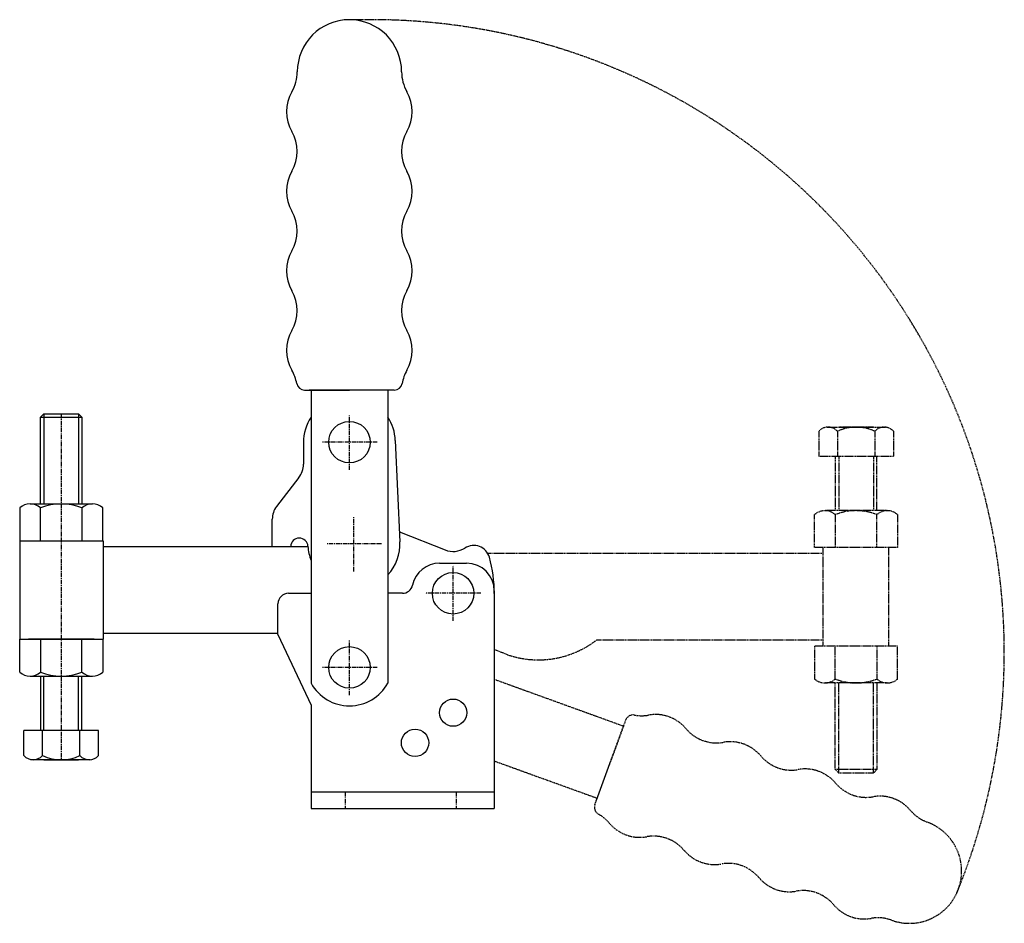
# Model space of a CAD drawing. Extents: x 326 to 610, y 137 to 398.
import ezdxf

# ---------------------------------------------------------------- set-up
doc = ezdxf.new("R2010")
doc.units = 0
doc.linetypes.add('CENTER', pattern=[2, 1.25, -0.25, 0.25, -0.25])
doc.linetypes.add('HIDDEN', pattern=[0.375, 0.25, -0.125])
doc.layers.get('0').update_dxf_attribs({"linetype": 'CONTINUOUS'})
doc.layers.add('BRAUER-1', color=1, linetype='CENTER')
doc.layers.add('BRAUER-5', color=4, linetype='HIDDEN')

# ---------------------------------------------------------------- blocks, each defined once
blk = doc.blocks.new('V4502CS_SP')
for p, q in [((-6.000001, 35.700001), (-5.000001, 36.700001)), ((-6.000001, 35.700001), (5.999999, 35.700001)), ((-6, 10.656251), (-6.000001, 35.700001)), ((-5.000001, 36.700001), (-5, 10.656251)), ((-5.000001, 36.700001), (4.999999, 36.700001)), ((4.999999, 36.700001), (5, 10.656251)), ((4.999999, 36.700001), (5.999999, 35.700001)), ((5.999999, 35.700001), (6, 10.656251)), ((-12, 9.507813), (-12, 0)), ((-9, 10.65625), (9, 10.656251)), ((-6, 0), (-6, 9.507813)), ((6, 9.507813), (6, 0)), ((12, 0), (12, 9.507813)), ((-12, 0), (12, 0)), ((-12, 0), (-12, -28.5)), ((-9.5, 0), (9.5, 0.000001)), ((12.08361, 0.000001), (12.08361, -28.499999)), ((-12, -28.500001), (12, -28.5)), ((-12, -38.007813), (-12, -28.500001)), ((9.5, -28.499999), (-9.5, -28.5)), ((-6, -28.5), (-6, -38.007813)), ((6, -38.007813), (6, -28.5)), ((12, -28.5), (12, -38.007813)), ((-9, -39.156251), (9, -39.15625)), ((-6, -39.15625), (-5.999999, -54.899999)), ((-4.999999, -54.899999), (-5, -39.15625)), ((5.000001, -54.899999), (5, -39.15625)), ((6.000001, -54.899999), (6, -39.15625)), ((-10.799999, -62.099999), (-10.799999, -54.899999)), ((10.800001, -54.899999), (-10.799999, -54.899999)), ((-5.399999, -62.099999), (-5.399999, -54.899999)), ((5.400001, -62.099999), (5.400001, -54.899999)), ((10.800001, -62.099999), (10.800001, -54.899999)), ((8.400001, -63.299999), (-8.7, -63.299999)), ((-4.999999, -63.299999), (5.000001, -63.299999))]:
    blk.add_line(p, q)
for centre, radius, start, end in [((-9, 6.0625), 4.568389, 48.952337, 131.047659), ((0, -5.613282), 16.267989, 68.356986, 111.643014), ((9, 6.062501), 4.568389, 48.952337, 131.047668), ((-9, -34.562501), 4.568389, 228.952332, 311.047674), ((0, -22.886718), 16.267989, 248.356986, 291.643025), ((9, -34.5625), 4.568389, 228.952341, 311.047674), ((-8.099999, -59.662499), 3.6375, 222.075022, 317.924978), ((0.000001, -50.549999), 12.75, 244.942385, 295.057615), ((8.100001, -59.662499), 3.6375, 222.075022, 317.924978)]:
    blk.add_arc(centre, radius, start, end)
at = {"layer": 'BRAUER-1'}
blk.add_line((-0.000001, 36.700001), (0.000001, -63.299999), dxfattribs=at)

msp = doc.modelspace()

# ---------------------------------------------------------------- linework, layer by layer
for p, q in [((408.246134, 290.928025), (421.211133, 290.928024)), ((432.811139, 290.928024), (409.611127, 290.928024)), ((410.111127, 290.928024), (410.111155, 206.209123)), ((434.176131, 290.928025), (421.211133, 290.928024)), ((432.311139, 290.928024), (432.311137, 206.209115)), ((434.457508, 276.387967), (435.798074, 247.089522)), ((407.911145, 275.8), (407.911145, 269.499999)), ((406.585307, 265.633771), (400.114338, 257.303046)), ((398.911145, 245.71333), (398.911145, 253.6)), ((435.667396, 249.945524), (448.852603, 244.723122)), ((350.094764, 245.71333), (409.23443, 245.71333)), ((447.261145, 240.9), (455.061145, 240.900001)), ((403.561145, 232.2), (410.111155, 232.2)), ((436.504288, 232.2), (432.311136, 232.2)), ((463.061145, 232.900001), (463.060926, 170.000001)), ((400.561146, 220.3), (400.561145, 229.2)), ((350.094764, 220.71333), (400.561145, 220.71333)), ((400.561146, 220.3), (410.111146, 199.819959)), ((410.111146, 199.819959), (410.099999, 170)), ((463.061146, 174.700001), (410.111146, 174.7)), ((410.099999, 170), (463.061146, 170.000001))]:
    msp.add_line(p, q)
for centre, radius in [((421.211145, 275.879999), 6), ((451.161145, 232.200001), 6), ((421.211146, 210.78), 6), ((451.161146, 197.7), 3.95), ((440.161146, 189), 3.95)]:
    msp.add_circle(centre, radius)
for centre, radius, start, end in [((421.211146, 382.928027), 15.071973, 0.000001, 179.999996), ((394.639174, 382.928028), 11.5, 329.999988, 359.999996), ((447.783113, 382.928026), 11.5, 179.99999, 210.000005), ((414.557755, 371.428024), 11.5, 149.999988, 209.999976), ((427.864529, 371.428025), 11.5, 330.00001, 30), ((394.639168, 359.928028), 11.5, 329.999988, 29.999996), ((447.783113, 359.928026), 11.5, 149.999991, 210.000004), ((414.557749, 348.428024), 11.5, 149.999988, 209.999976), ((427.864529, 348.428025), 11.5, 330.00001, 30), ((394.639162, 336.928028), 11.5, 329.999988, 29.999996), ((447.783114, 336.928026), 11.5, 149.999991, 210.000004), ((414.557744, 325.428024), 11.5, 149.999988, 209.999976), ((427.86453, 325.428025), 11.5, 330.00001, 30), ((394.639157, 313.928028), 11.5, 329.999988, 29.999996), ((447.783114, 313.928026), 11.5, 149.999991, 210.000004), ((414.557738, 302.428024), 11.5, 149.999988, 209.999976), ((427.86453, 302.428025), 11.5, 330.00001, 30), ((394.639151, 290.928028), 11.499999, 9.594055, 29.999996), ((447.783114, 290.928026), 11.5, 149.999991, 170.405935), ((408.246134, 293.228025), 2.3, 189.594047, 270), ((434.176131, 293.228025), 2.3, 270, 350.405933), ((421.211145, 275.8), 13.3, 146.572831, 180), ((421.211145, 275.879999), 13.256099, 2.196087, 33.138594), ((401.611145, 269.499999), 6.3, 322.14343, 0), ((405.211145, 253.599999), 6.3, 144.000001, 179.999991), ((406.734026, 245.65), 2.5, 3.055599, 178.54843), ((422.511145, 246.5), 13.3, 183.089169, 201.198925), ((422.511145, 246.5), 13.3, 317.463077, 2.540466), ((451.161145, 250.640001), 6.351285, 248.686141, 302.697845), ((457.131145, 241.340001), 4.7, 15.62477, 122.697847), ((425.061706, 232.371105), 38, 359.624381, 15.624771), ((447.261145, 232.9), 8, 90.000001, 167.930912), ((455.061145, 232.900001), 8, 0.000001, 90.000001), ((436.504288, 235.2), 3, 270.000002, 347.930918), ((403.561145, 229.2), 3, 90.000001, 180.000002), ((421.211146, 212.379999), 12.699984, 209.071213, 330.928747)]:
    msp.add_arc(centre, radius, start, end)
at = {"layer": 'BRAUER-1'}
for p, q in [((421.211145, 267.879999), (421.211145, 283.879999)), ((429.211145, 275.879999), (413.211145, 275.879999)), ((422.511145, 238.5), (422.511145, 254.5)), ((430.511145, 246.5), (414.511145, 246.5)), ((451.161146, 224.2), (451.161145, 240.200001)), ((459.161145, 232.200001), (443.161145, 232.2)), ((421.211146, 202.78), (421.211146, 218.78)), ((429.211146, 210.78), (413.211146, 210.78)), ((420.001728, 174.7), (419.999999, 169.996324)), ((452.00173, 174.7), (451.999996, 169.984559))]:
    msp.add_line(p, q, dxfattribs=at)
at = {"layer": 'BRAUER-5'}
for p, q in [((556.811135, 279.036671), (556.811135, 271.836671)), ((559.211135, 280.236671), (576.311135, 280.236671)), ((562.211135, 279.036671), (562.211135, 271.836671)), ((572.611135, 280.236671), (562.611135, 280.236671)), ((573.011135, 279.036671), (573.011135, 271.836671)), ((578.411135, 279.036671), (578.411135, 271.836671)), ((556.811135, 271.836671), (578.411135, 271.836671)), ((561.611135, 271.836671), (561.611136, 256.092921)), ((562.611135, 271.836671), (562.611136, 256.092921)), ((572.611135, 271.836671), (572.611136, 256.092921)), ((573.611136, 256.092921), (573.611135, 271.836671)), ((576.611136, 256.092922), (558.611136, 256.092921)), ((555.611136, 245.436671), (555.611136, 254.944484)), ((561.611136, 254.944484), (561.611136, 245.436671)), ((573.611136, 245.436671), (573.611136, 254.944484)), ((579.611136, 254.944484), (579.611136, 245.436672)), ((579.611136, 245.436672), (555.611136, 245.436671)), ((558.111136, 216.936671), (558.111136, 245.436671)), ((577.111136, 216.936672), (577.111136, 245.436672)), ((558.111136, 243.686671), (461.203385, 243.686671)), ((558.111136, 218.686671), (492.611143, 218.686671)), ((579.611136, 216.936672), (555.611136, 216.936671)), ((555.611136, 216.936671), (555.611136, 207.428859)), ((561.611136, 207.428859), (561.611136, 216.936671)), ((573.611136, 216.936671), (573.611136, 207.428859)), ((579.611136, 207.428859), (579.611136, 216.936672)), ((466.854895, 214.454477), (463.061087, 215.934678)), ((500.372892, 193.779862), (463.061057, 207.287456)), ((576.611136, 206.280422), (558.611136, 206.280421)), ((561.611137, 181.236671), (561.611136, 206.280421)), ((562.611137, 180.236671), (562.611136, 206.280421)), ((572.611137, 180.236671), (572.611136, 206.280421)), ((573.611136, 206.280421), (573.611137, 181.236671)), ((492.609031, 172.448828), (500.543902, 194.249708)), ((501.010758, 195.532381), (496.576466, 183.349268)), ((492.780041, 172.918674), (463.060975, 183.662742)), ((492.142177, 171.166154), (496.576466, 183.349268)), ((562.611137, 180.236671), (561.611137, 181.236671)), ((573.611137, 181.236671), (561.611137, 181.236671)), ((572.611137, 180.236671), (562.611137, 180.236671)), ((573.611137, 181.236671), (572.611137, 180.236671))]:
    msp.add_line(p, q, dxfattribs=at)
for centre, radius, start, end in [((427.530229, 215.09905), 182.910474, 337.635101, 91.563722), ((559.511135, 276.599171), 3.6375, 42.075022, 137.924978), ((567.611135, 267.486671), 12.75, 64.942385, 115.057615), ((575.711135, 276.599171), 3.6375, 42.075022, 137.924978), ((558.611136, 251.499171), 4.568389, 48.952341, 131.047674), ((567.611136, 239.82339), 16.267989, 68.356986, 111.643025), ((576.611136, 251.499172), 4.568389, 48.952332, 131.047674), ((475.795582, 240.53299), 27.568546, 251.076373, 307.586218), ((558.611136, 210.874171), 4.568389, 228.952337, 311.047668), ((567.611136, 222.549953), 16.267989, 248.356986, 291.643014), ((576.611136, 210.874172), 4.568389, 228.952337, 311.047659), ((503.172051, 194.745734), 2.3, 79.594047, 160), ((505.664623, 208.318762), 11.499999, 259.594055, 279.999996), ((509.658526, 185.668182), 11.5, 39.999988, 99.999976), ((527.277551, 200.452293), 11.5, 219.999988, 279.999996), ((531.271455, 177.801713), 11.5, 39.999988, 99.999976), ((548.89048, 192.585824), 11.5, 219.999988, 279.999996), ((552.884383, 169.935245), 11.5, 39.999988, 99.999976), ((570.503408, 184.719356), 11.5, 219.999988, 279.999996), ((574.497311, 162.068776), 11.5, 39.999988, 99.999976), ((494.30347, 170.379508), 2.3, 160, 240.405933), ((487.488315, 158.379772), 11.5, 39.999991, 60.405935), ((592.116336, 176.852887), 11.5, 219.999988, 249.999996), ((505.107337, 173.163888), 11.5, 220.00001, 280), ((583.028186, 151.883401), 15.071973, 250.000001, 69.999996), ((509.101246, 150.513309), 11.5, 39.999991, 100.000004), ((526.720267, 165.297424), 11.5, 220.00001, 280), ((530.714176, 142.646846), 11.5, 39.999991, 100.000004), ((548.333197, 157.430961), 11.5, 220.00001, 280), ((552.327106, 134.780383), 11.5, 39.999991, 100.000004), ((569.946128, 149.564498), 11.5, 220.00001, 280), ((573.940037, 126.91392), 11.5, 69.99999, 100.000005)]:
    msp.add_arc(centre, radius, start, end, dxfattribs=at)

# ---------------------------------------------------------------- block references
msp.add_blockref('V4502CS_SP', (337.922048, 247.39773))

doc.saveas('drawing.dxf')
